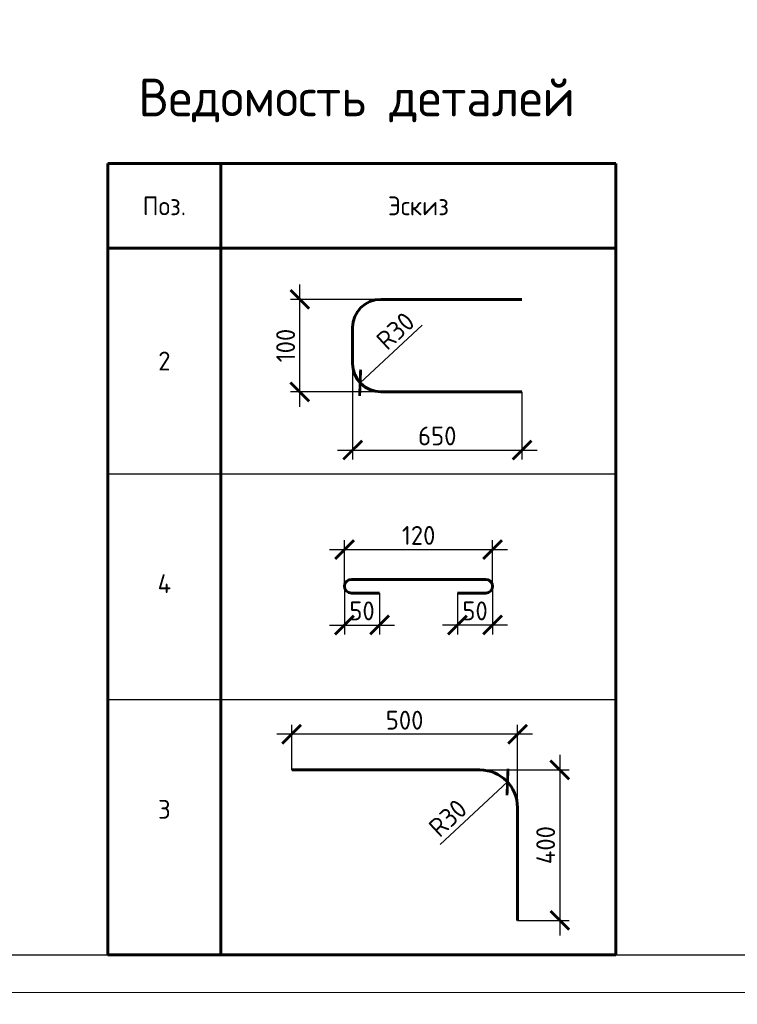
# Model space of a CAD drawing. Header units: millimetres. Extents: x 130535 to 3472113, y -52734 to 121434.
# Tile 66 of 100: x 632387 to 641921, y -7947 to 5142. Entities that reach past the tile are written whole.
import ezdxf

# ---------------------------------------------------------------- set-up
doc = ezdxf.new("R2010")
doc.units = ezdxf.units.MM
doc.layers.get('DEFPOINTS').update_dxf_attribs({"color": 1, "lineweight": 0})
for name, color, linetype, lineweight in [('Основная 0.60', 142, 'Continuous', 60), ('РАЗМЕРЫ', 1, 'Continuous', 9), ('Текст 0.25', 82, 'Continuous', 25), ('ТОНКИЕ', 7, 'Continuous', 9)]:
    doc.layers.add(name, color=color, linetype=linetype, lineweight=lineweight)
doc.layers.add('ТОЛСТЫЕ_ОСНОВНЫЕ', color=6, linetype='Continuous')
doc.styles.add('GOST-2.304_Type-B', font='GOST_Common.ttf')
doc.styles.add('ГОСТ', font='isocpeur.TTF')
doc.dimstyles.new('СПДС', dxfattribs={"dimscale": 100, "dimtxt": 2.5, "dimasz": 2.5, "dimexe": 1.25, "dimexo": 0, "dimtad": 1, "dimdec": 0, "dimtxsty": 'GOST-2.304_Type-B', "dimblk": 'ARCHTICK', "dimcen": 2.5, "dimdle": 2, "dimadec": 0, "dimazin": 2, "dimtfac": 0.75, "dimtdec": 0, "dimtmove": 1, "dimatfit": 3, "dimfxl": 1, "dimtolj": 1, "dimarcsym": 1})

# ---------------------------------------------------------------- blocks, each defined once
blk = doc.blocks.new('*U5')
at = {"layer": 'ТОЛСТЫЕ_ОСНОВНЫЕ', "color": 6}
blk.add_lwpolyline([(20, 5), (589, 5), (589, 415), (20, 415)], close=True, dxfattribs=at)
at = {"layer": 'ТОНКИЕ'}
blk.add_lwpolyline([(0, 0), (594, 0), (594, 420), (0, 420)], close=True, dxfattribs=at)
blk = doc.blocks.new('_ArchTick')
at = {"color": 0, "linetype": 'ByBlock', "const_width": 0.15}
blk.add_lwpolyline([(-0.5, -0.5), (0.5, 0.5)], dxfattribs=at)
blk = doc.blocks.new('*D484')
at = {"layer": 'DEFPOINTS', "color": 0, "linetype": 'Continuous', "lineweight": 0, "transparency": 16777216}
for p in [(636108, 1424), (637185, 1424), (637185, 195)]:
    blk.add_point(p, dxfattribs=at)
at = {"layer": 'РАЗМЕРЫ', "color": 0, "linetype": 'Continuous', "lineweight": -2, "transparency": 16777216}
for p, q in [((636108, -5), (636108, 1624)), ((637185, 1424), (635983, 1424)), ((637185, 195), (635983, 195))]:
    blk.add_line(p, q, dxfattribs=at)
at = {"layer": 'РАЗМЕРЫ', "color": 0, "linetype": 'Continuous', "lineweight": -2, "transparency": 16777216, "xscale": 250, "yscale": 250, "zscale": 250}
for p, rotation in [((636108, 1424), 90), ((636108, 195), 270)]:
    blk.add_blockref('_ArchTick', p, dxfattribs=dict(at, rotation=rotation))
at = {"layer": 'РАЗМЕРЫ', "color": 0, "linetype": 'Continuous', "lineweight": 0, "transparency": 16777216, "insert": (635920, 810), "char_height": 250, "attachment_point": 5, "rotation": 90, "style": 'GOST-2.304_Type-B'}
blk.add_mtext('\\A1;100', dxfattribs=at)
blk = doc.blocks.new('*D485')
at = {"layer": 'DEFPOINTS', "color": 0, "linetype": 'Continuous', "lineweight": 0, "transparency": 16777216}
for p in [(636810, 570), (639060, 195), (639060, -579)]:
    blk.add_point(p, dxfattribs=at)
at = {"layer": 'РАЗМЕРЫ', "color": 0, "linetype": 'Continuous', "lineweight": -2, "transparency": 16777216}
for p, q in [((636810, 570), (636810, -704)), ((639060, 195), (639060, -704)), ((636610, -579), (639260, -579))]:
    blk.add_line(p, q, dxfattribs=at)
at = {"layer": 'РАЗМЕРЫ', "color": 0, "linetype": 'Continuous', "lineweight": -2, "transparency": 16777216, "xscale": 250, "yscale": 250, "zscale": 250, "rotation": 180}
blk.add_blockref('_ArchTick', (636810, -579), dxfattribs=at)
at = {"layer": 'РАЗМЕРЫ', "color": 0, "linetype": 'Continuous', "lineweight": -2, "transparency": 16777216, "xscale": 250, "yscale": 250, "zscale": 250}
blk.add_blockref('_ArchTick', (639060, -579), dxfattribs=at)
at = {"layer": 'РАЗМЕРЫ', "color": 0, "linetype": 'Continuous', "lineweight": 0, "transparency": 16777216, "insert": (637935, -391), "char_height": 250, "attachment_point": 5, "style": 'GOST-2.304_Type-B'}
blk.add_mtext('\\A1;650', dxfattribs=at)
blk = doc.blocks.new('*D486')
at = {"layer": 'DEFPOINTS', "color": 0, "linetype": 'Continuous', "lineweight": 0, "transparency": 16777216}
for p in [(637185, 570), (636910, 315)]:
    blk.add_point(p, dxfattribs=at)
at = {"layer": 'РАЗМЕРЫ', "color": 0, "linetype": 'Continuous', "lineweight": -2, "transparency": 16777216}
blk.add_line((637735, 1080), (636910, 315), dxfattribs=at)
at = {"layer": 'РАЗМЕРЫ', "color": 0, "linetype": 'Continuous', "lineweight": -2, "transparency": 16777216, "xscale": 250, "yscale": 250, "zscale": 250, "rotation": 222.8482016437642}
blk.add_blockref('_ArchTick', (636910, 315), dxfattribs=at)
at = {"layer": 'РАЗМЕРЫ', "color": 0, "linetype": 'Continuous', "lineweight": 0, "transparency": 16777216, "insert": (637379, 1005), "char_height": 250, "attachment_point": 5, "rotation": 42.8482, "style": 'GOST-2.304_Type-B'}
blk.add_mtext('\\A1;R30', dxfattribs=at)
blk = doc.blocks.new('*D487')
at = {"layer": 'DEFPOINTS', "color": 0, "linetype": 'Continuous', "lineweight": 0, "transparency": 16777216}
for p in [(638203, -2482), (638670, -2390), (638203, -2905)]:
    blk.add_point(p, dxfattribs=at)
at = {"layer": 'РАЗМЕРЫ', "color": 0, "linetype": 'Continuous', "lineweight": -2, "transparency": 16777216}
for p, q in [((638203, -2482), (638203, -3030)), ((638670, -2390), (638670, -3030)), ((638870, -2905), (638003, -2905))]:
    blk.add_line(p, q, dxfattribs=at)
at = {"layer": 'РАЗМЕРЫ', "color": 0, "linetype": 'Continuous', "lineweight": -2, "transparency": 16777216, "xscale": 250, "yscale": 250, "zscale": 250, "rotation": 180}
blk.add_blockref('_ArchTick', (638203, -2905), dxfattribs=at)
at = {"layer": 'РАЗМЕРЫ', "color": 0, "linetype": 'Continuous', "lineweight": -2, "transparency": 16777216, "xscale": 250, "yscale": 250, "zscale": 250}
blk.add_blockref('_ArchTick', (638670, -2905), dxfattribs=at)
at = {"layer": 'РАЗМЕРЫ', "color": 0, "linetype": 'Continuous', "lineweight": 0, "transparency": 16777216, "insert": (638437, -2717), "char_height": 250, "attachment_point": 5, "style": 'GOST-2.304_Type-B'}
blk.add_mtext('\\A1;50', dxfattribs=at)
blk = doc.blocks.new('*D488')
at = {"layer": 'DEFPOINTS', "color": 0, "linetype": 'Continuous', "lineweight": 0, "transparency": 16777216}
for p in [(636701, -2390), (637168, -2482), (637168, -2905)]:
    blk.add_point(p, dxfattribs=at)
at = {"layer": 'РАЗМЕРЫ', "color": 0, "linetype": 'Continuous', "lineweight": -2, "transparency": 16777216}
for p, q in [((636701, -2390), (636701, -3030)), ((637168, -2482), (637168, -3030)), ((636501, -2905), (637368, -2905))]:
    blk.add_line(p, q, dxfattribs=at)
at = {"layer": 'РАЗМЕРЫ', "color": 0, "linetype": 'Continuous', "lineweight": -2, "transparency": 16777216, "xscale": 250, "yscale": 250, "zscale": 250, "rotation": 180}
blk.add_blockref('_ArchTick', (636701, -2905), dxfattribs=at)
at = {"layer": 'РАЗМЕРЫ', "color": 0, "linetype": 'Continuous', "lineweight": -2, "transparency": 16777216, "xscale": 250, "yscale": 250, "zscale": 250}
blk.add_blockref('_ArchTick', (637168, -2905), dxfattribs=at)
at = {"layer": 'РАЗМЕРЫ', "color": 0, "linetype": 'Continuous', "lineweight": 0, "transparency": 16777216, "insert": (636935, -2717), "char_height": 250, "attachment_point": 5, "style": 'GOST-2.304_Type-B'}
blk.add_mtext('\\A1;50', dxfattribs=at)
blk = doc.blocks.new('*D489')
at = {"layer": 'DEFPOINTS', "color": 0, "linetype": 'Continuous', "lineweight": 0, "transparency": 16777216}
for p in [(638670, -1902), (636704, -2370), (638670, -2391)]:
    blk.add_point(p, dxfattribs=at)
at = {"layer": 'РАЗМЕРЫ', "color": 0, "linetype": 'Continuous', "lineweight": -2, "transparency": 16777216}
for p, q in [((636704, -2370), (636704, -1777)), ((638670, -2391), (638670, -1777)), ((636504, -1902), (638870, -1902))]:
    blk.add_line(p, q, dxfattribs=at)
at = {"layer": 'РАЗМЕРЫ', "color": 0, "linetype": 'Continuous', "lineweight": -2, "transparency": 16777216, "xscale": 250, "yscale": 250, "zscale": 250, "rotation": 180}
blk.add_blockref('_ArchTick', (636704, -1902), dxfattribs=at)
at = {"layer": 'РАЗМЕРЫ', "color": 0, "linetype": 'Continuous', "lineweight": -2, "transparency": 16777216, "xscale": 250, "yscale": 250, "zscale": 250}
blk.add_blockref('_ArchTick', (638670, -1902), dxfattribs=at)
at = {"layer": 'РАЗМЕРЫ', "color": 0, "linetype": 'Continuous', "lineweight": 0, "transparency": 16777216, "insert": (637687, -1714), "char_height": 250, "attachment_point": 5, "style": 'GOST-2.304_Type-B'}
blk.add_mtext('\\A1;120', dxfattribs=at)
blk = doc.blocks.new('*D490')
at = {"layer": 'DEFPOINTS', "color": 0, "linetype": 'Continuous', "lineweight": 0, "transparency": 16777216}
for p in [(638501, -4831), (639001, -6831), (639563, -6831)]:
    blk.add_point(p, dxfattribs=at)
at = {"layer": 'РАЗМЕРЫ', "color": 0, "linetype": 'Continuous', "lineweight": -2, "transparency": 16777216}
for p, q in [((639563, -4631), (639563, -7031)), ((638501, -4831), (639688, -4831)), ((639001, -6831), (639688, -6831))]:
    blk.add_line(p, q, dxfattribs=at)
at = {"layer": 'РАЗМЕРЫ', "color": 0, "linetype": 'Continuous', "lineweight": -2, "transparency": 16777216, "xscale": 250, "yscale": 250, "zscale": 250}
for p, rotation in [((639563, -4831), 90), ((639563, -6831), 270)]:
    blk.add_blockref('_ArchTick', p, dxfattribs=dict(at, rotation=rotation))
at = {"layer": 'РАЗМЕРЫ', "color": 0, "linetype": 'Continuous', "lineweight": 0, "transparency": 16777216, "insert": (639375, -5831), "char_height": 250, "attachment_point": 5, "rotation": 90, "style": 'GOST-2.304_Type-B'}
blk.add_mtext('\\A1;400', dxfattribs=at)
blk = doc.blocks.new('*D491')
at = {"layer": 'DEFPOINTS', "color": 0, "linetype": 'Continuous', "lineweight": 0, "transparency": 16777216}
for p in [(636001, -4357), (636001, -4831), (639001, -5331)]:
    blk.add_point(p, dxfattribs=at)
at = {"layer": 'РАЗМЕРЫ', "color": 0, "linetype": 'Continuous', "lineweight": -2, "transparency": 16777216}
for p, q in [((636001, -4831), (636001, -4232)), ((639001, -5331), (639001, -4232)), ((639201, -4357), (635801, -4357))]:
    blk.add_line(p, q, dxfattribs=at)
at = {"layer": 'РАЗМЕРЫ', "color": 0, "linetype": 'Continuous', "lineweight": -2, "transparency": 16777216, "xscale": 250, "yscale": 250, "zscale": 250, "rotation": 180}
blk.add_blockref('_ArchTick', (636001, -4357), dxfattribs=at)
at = {"layer": 'РАЗМЕРЫ', "color": 0, "linetype": 'Continuous', "lineweight": -2, "transparency": 16777216, "xscale": 250, "yscale": 250, "zscale": 250}
blk.add_blockref('_ArchTick', (639001, -4357), dxfattribs=at)
at = {"layer": 'РАЗМЕРЫ', "color": 0, "linetype": 'Continuous', "lineweight": 0, "transparency": 16777216, "insert": (637501, -4170), "char_height": 250, "attachment_point": 5, "style": 'GOST-2.304_Type-B'}
blk.add_mtext('\\A1;500', dxfattribs=at)
blk = doc.blocks.new('*D492')
at = {"layer": 'DEFPOINTS', "color": 0, "linetype": 'Continuous', "lineweight": 0, "transparency": 16777216}
for p in [(638868, -4991), (638501, -5331)]:
    blk.add_point(p, dxfattribs=at)
at = {"layer": 'РАЗМЕРЫ', "color": 0, "linetype": 'Continuous', "lineweight": -2, "transparency": 16777216}
blk.add_line((637973, -5821), (638868, -4991), dxfattribs=at)
at = {"layer": 'РАЗМЕРЫ', "color": 0, "linetype": 'Continuous', "lineweight": -2, "transparency": 16777216, "xscale": 250, "yscale": 250, "zscale": 250, "rotation": 42.84820164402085}
blk.add_blockref('_ArchTick', (638868, -4991), dxfattribs=at)
at = {"layer": 'РАЗМЕРЫ', "color": 0, "linetype": 'Continuous', "lineweight": 0, "transparency": 16777216, "insert": (638075, -5471), "char_height": 250, "attachment_point": 5, "rotation": 42.8482, "style": 'GOST-2.304_Type-B'}
blk.add_mtext('\\A1;R30', dxfattribs=at)

msp = doc.modelspace()

# ---------------------------------------------------------------- linework, layer by layer
at = {"layer": 'Основная 0.60', "linetype": 'Continuous', "lineweight": 60}
for p, q in [((633559, 3229.9), (640309, 3229.9)), ((633559, 3229.9), (633559, -7290.1)), ((635059, 3229.9), (635059, -7290.1)), ((640309, 3229.9), (640309, -7290.1)), ((633559, 2104.9), (640309, 2104.9)), ((633559, -7290.1), (640309, -7290.1))]:
    msp.add_line(p, q, dxfattribs=at)
at = {"layer": 'Основная 0.60'}
for p, q in [((637185.3, 1424.3), (639060.3, 1424.3)), ((636810.3, 1049.3), (636810.3, 569.8)), ((637185.3, 194.8), (639060.3, 194.8)), ((636793.3, -2298.1), (638578.4, -2298.1)), ((636793.3, -2481.7), (637168.3, -2481.7)), ((638578.4, -2481.7), (638203.4, -2481.7)), ((638501, -4831.1), (636001, -4831.1)), ((639001, -6831.1), (639001, -5331.1))]:
    msp.add_line(p, q, dxfattribs=at)
at = {"layer": 'Основная 0.60', "linetype": 'Continuous', "lineweight": -3}
for p, q in [((633559, -895.1), (640309, -895.1)), ((633559, -895.1), (640309, -895.1)), ((633559, -3895.1), (640309, -3895.1))]:
    msp.add_line(p, q, dxfattribs=at)
at = {"layer": 'Основная 0.60'}
for centre, radius, start, end in [((637185.3, 1049.3), 375, 90, 180), ((637185.3, 569.8), 375, 180, 270), ((636793.3, -2389.9), 91.8, 90, 270), ((638578.4, -2389.9), 91.8, 270, 90), ((638501, -5331.1), 500, 0, 90)]:
    msp.add_arc(centre, radius, start, end, dxfattribs=at)

# ---------------------------------------------------------------- block references
at = {"xscale": 100, "yscale": 100, "zscale": 100}
msp.add_blockref('*U5', (603807.5, -7790.1), dxfattribs=at)
msp.add_blockref('*U5', (603807.5, -7790.1), dxfattribs=at)

# ---------------------------------------------------------------- texts
at = {"insert": (153574.3, 18462.6), "char_height": 330, "attachment_point": 1, "style": 'ГОСТ'}
msp.add_mtext_dynamic_manual_height_columns('\\pi10055.14148;{\\H1.5152x;\\P\\pi7542.56108;Общие указания\\P\\pi1650;}1.^IРабочая документация разработана в соответствии с заданием на проектирование, требованиями действующих технических регламентов, стандартов, сводов правил и других документов, содержащих установленные требования.\\P2.^IРабочая документация выполнена в соответствии со следующими нормативными и техническими документами:\\P-^IСП 20.13330.2016 "Нагрузки и Воздействия";\\P-^IСП 63.13330.2012 "Бетонные и железобетонные конструкции. Основные положения";\\P-^IСП 22.13330.2016 "Основания зданий и сооружений";\\P-^IСП 45.13330.2012 "Земляные сооружения, основания и фундаменты".\\P3.   За относительную отметку 0,000 принята отметка чистого пола первого этажа.\\P4.^IПеречень видов работ, для которых необходимо составлять акты освидетельствования скрытых работ:\\P-^Iармирование конструкций;\\P-^Iосвидетельствование опалубки перед бетонированием;\\P-^Iвыполнение сварочных работ;\\P-^Iотбор контрольных проб бетона;\\P-^Iсоответствие законченных железобетонных конструкций проекту с отображением качества работ;\\P-^Iустройство монолитных конструкций, выполняемых в зимнее время;  \\P\\pi0;        -    устройство гидроизоляции;\\P\\pi1650;-^Iуплотнение грунтов и обратную засыпку.\\PЗапрещается выполнение последующих работ при отсутствии актов освидетельствования предшествующих скрытых работ во всех случаях.\\P\\pi0;        5. Проект рассчитан на производство работ в период положительных температур. В случае выполнения работ при отрицательных температурах необходимо выполнять требования СНиП часть 3 по производству работ и ППР.\\P        6. При минимальной температуре воздуха до минус 15°С допускается:\\P\\pi1650;-выдерживание бетона в конструкции методом термоса, при предварительном разогреве бетонной смеси;\\P -форсированный электроразогрев бетона в конструкции с повторным уплотнением.\\PПри минимальной температуре воздуха до минус 25°С допускается:\\P -обогрев бетона в греющей опалубке с помощью низкотемпературных электронагревателей;\\P -электродный сквозной прогрев бетона;\\P -электрообогрев с помощью греющего провода.', width=18460.283, gutter_width=5800, heights=[33815.2], dxfattribs=at)
at = {"layer": 'Основная 0.60', "linetype": 'Continuous', "lineweight": -3, "attachment_point": 5, "style": 'GOST-2.304_Type-B'}
for s, insert, char_height, width in [('Ведомость деталей', (636864, 4068.3), 500, 6669.969), ('Поз.', (634309, 2667.4), 250, 1200), ('Эскиз', (637684, 2667.4), 250, 1200), ('2', (634309, 604.9), 250, 1200), ('4', (634309, -2354.9), 250, 1200), ('3', (634309, -5354.9), 250, 1200)]:
    msp.add_mtext(s, dxfattribs=dict(at, insert=insert, char_height=char_height, width=width))
at = {"layer": 'Текст 0.25', "char_height": 250, "attachment_point": 1, "style": 'GOST-2.304_Type-B'}
for s, insert in [('\\pi750;1 Обратную засыпку пазух выполнять непучинистым, ненабухающим грунтом без органических включений с проливкой водой слоями не более 20 см с уплотнением грунта до коэффициента уплотнения 0,95.\\P2 При производстве земляных работ не допускать ухудшения свойств грунтов и качества подготовленного основания вследствие замачивания, промерзания, размыва, повреждения механизмами и транспортом.\\P3 Поз. 5 установить на хим. анкер BIT 200 (EASY FIX DIT-200) или аналог. Анкеровка выполняется в теле стен и в теле плиты по всей длине с шагом 400 мм.\\P4 При изготовлении пространственных арматурных каркасов соединение стержней выполнять при помощи вязальной проволоки. \\P5 Поз. 4 установить в шахматном порядке.\\P6 Выполнить обмазочную гидроизоляцию всех поверхностей, соприкасающихся с грунтом, горячим битумом за 2 раза.', (451078.6, 4816.9)), ('\\pi750;1 Обратную засыпку пазух выполнять непучинистым, ненабухающим грунтом без органических включений с проливкой водой слоями не более 20 см с уплотнением грунта до коэффициента уплотнения 0,95.\\P2 При производстве земляных работ не допускать ухудшения свойств грунтов и качества подготовленного основания вследствие замачивания, промерзания, размыва, повреждения механизмами и транспортом.\\P3 Поз. 5 установить на хим. анкер BIT 200 (EASY FIX DIT-200) или аналог. Анкеровка выполняется в теле стен, ступеней и в теле плиты по всей длине с шагом 400 мм.\\P4 При изготовлении пространственных арматурных каркасов соединение стержней выполнять при помощи вязальной проволоки. \\P5 Поз. 4 установить в шахматном порядке.\\P6 Выполнить обмазочную гидроизоляцию всех поверхностей, соприкасающихся с грунтом, горячим битумом за 2 раза.\\P7 Поз. 2 выполняется в теле стен, ступеней и в теле плиты по всей длине с шагом 200 мм', (515636.1, 4816.9)), ('\\pi750;1 Обратную засыпку пазух выполнять непучинистым, ненабухающим грунтом без органических включений с проливкой водой слоями не более 20 см с уплотнением грунта до коэффициента уплотнения 0,95.\\P2 При производстве земляных работ не допускать ухудшения свойств грунтов и качества подготовленного основания вследствие замачивания, промерзания, размыва, повреждения механизмами и транспортом.\\P3 Поз. 5 установить на хим. анкер BIT 200 (EASY FIX DIT-200) или аналог. Анкеровка выполняется в теле стен, ступеней и в теле плиты по всей длине с шагом 400 мм.\\P4 При изготовлении пространственных арматурных каркасов соединение стержней выполнять при помощи вязальной проволоки. \\P5 Поз. 4 установить в шахматном порядке.\\P6 Выполнить обмазочную гидроизоляцию всех поверхностей, соприкасающихся с грунтом, горячим битумом за 2 раза.\\P7 Поз. 2 выполняется в теле стен, ступеней и в теле плиты по всей длине с шагом 200 мм', (580193.7, 4816.9))]:
    msp.add_mtext_dynamic_manual_height_columns(s, width=17507.725, gutter_width=1250, heights=[0], dxfattribs=dict(at, insert=insert))

# ---------------------------------------------------------------- dimensions: what is measured, and where the dimension line sits
at = {"layer": 'РАЗМЕРЫ', "color": 3, "linetype": 'Continuous', "lineweight": 0}
for base, p1, p2, angle, text, picture, middle in [((636107.6, 1424.3), (637185.3, 194.8), (637185.3, 1424.3), 90, '100', '*D484', (635920.1, 809.6)), ((638203.4, -2904.7), (638670.2, -2389.9), (638203.4, -2481.7), 180, '50', '*D487', (638436.8, -2717.2)), ((636001, -4357.5), (639001, -5331.1), (636001, -4831.1), 180, '500', '*D491', (637501, -4170)), ((639562.8, -6831.1), (638501, -4831.1), (639001, -6831.1), 270, '400', '*D490', (639375.3, -5831.1))]:
    dim = msp.add_linear_dim(base=base, p1=p1, p2=p2, angle=angle, text=text, dimstyle='СПДС', override={"dimlfac": 0.2}, dxfattribs=at)
    dim.commit()
    dim.dimension.update_dxf_attribs({"geometry": picture, "text_midpoint": middle})
for center, mpoint, picture, middle in [((637185.3, 569.8), (636910.3, 314.8), '*D486', (637506, 867.3)), ((638501, -5331.1), (638867.5, -4991), '*D492', (638202.3, -5608.1))]:
    dim = msp.add_radius_dim(center=center, mpoint=mpoint, text='R30', dimstyle='СПДС', override={"dimlfac": 0.2}, dxfattribs=at)
    dim.commit()
    dim.dimension.update_dxf_attribs({"geometry": picture, "text_midpoint": middle, "dimtype": 164})
for base, p1, p2, text, picture, middle in [((639060.3, -578.6), (636810.3, 569.8), (639060.3, 194.8), '650', '*D485', (637935.3, -391.1)), ((638670.2, -1901.9), (636703.7, -2369.9), (638670.2, -2390.9), '120', '*D489', (637686.9, -1714.4)), ((637168.3, -2904.7), (636701.5, -2389.9), (637168.3, -2481.7), '50', '*D488', (636934.9, -2717.2))]:
    dim = msp.add_linear_dim(base=base, p1=p1, p2=p2, text=text, dimstyle='СПДС', override={"dimlfac": 0.2}, dxfattribs=at)
    dim.commit()
    dim.dimension.update_dxf_attribs({"geometry": picture, "text_midpoint": middle})

doc.saveas('drawing.dxf')
